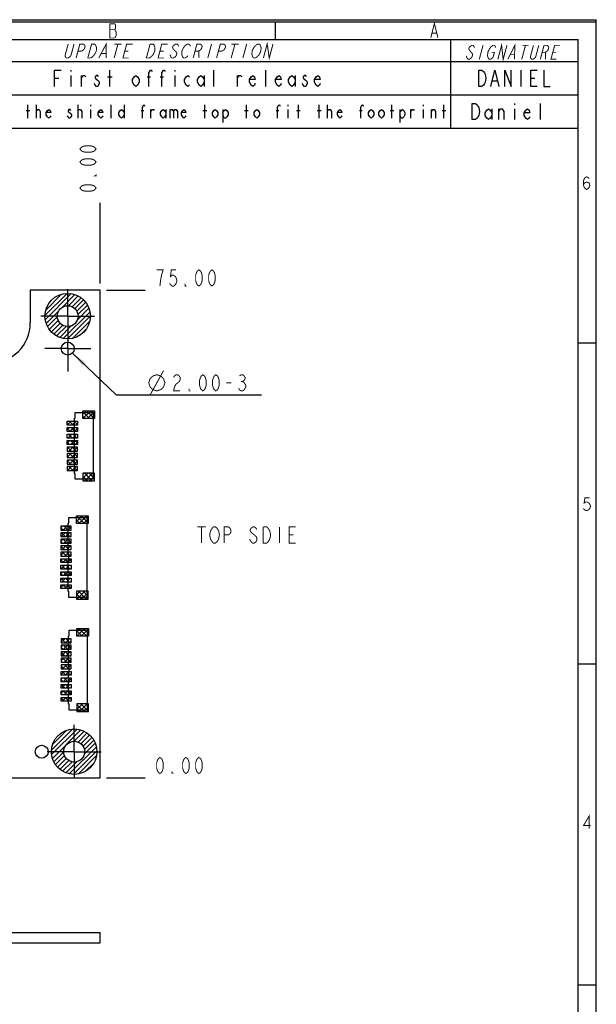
# Model space of a CAD drawing. Header units: millimetres. Extents: x 0 to 420, y 0 to 297.
# Tile 12 of 12: x 331 to 420, y 146 to 297. Entities that reach past the tile are written whole.
import ezdxf

# ---------------------------------------------------------------- set-up
doc = ezdxf.new("R2010")
doc.units = ezdxf.units.MM
doc.header["$LTSCALE"] = 23.1
doc.linetypes.add('CENTER', pattern=[0.6, 0.375, -0.075, 0.075, -0.075])
doc.layers.get('0').update_dxf_attribs({"linetype": 'CONTINUOUS'})
doc.layers.add('02___PRT_ALL_AXES', color=7, linetype='CONTINUOUS')
doc.layers.add('03___PRT_ALL_CURVES', color=7, linetype='CONTINUOUS')
doc.styles.get("Standard").update_dxf_attribs({"font": 'txt', "width": 0.8})
doc.dimstyles.new('DIMSTYLE_2', dxfattribs={"dimtxt": 2.5, "dimasz": 2.5, "dimexe": 1, "dimexo": 1, "dimtad": 0, "dimtih": 1, "dimtoh": 1, "dimzin": 0, "dimdsep": 46, "dimtxsty": 'STANDARD', "dimblk": '_FILLED', "dimblk1": '_FILLED', "dimblk2": '_FILLED', "dimcen": 0.09, "dimadec": 0, "dimazin": 0, "dimtp": 0.01, "dimtm": 0.01, "dimtfac": 1, "dimtofl": 0, "dimtmove": 0, "dimatfit": 3, "dimldrblk": '_FILLED', "dimfxl": 1, "dimtolj": 1, "dimtzin": 0, "dimarcsym": 0})
doc.dimstyles.new('DIMSTYLE_3', dxfattribs={"dimtxt": 2.5, "dimasz": 2.5, "dimexe": 1, "dimexo": 1, "dimtad": 1, "dimzin": 0, "dimdsep": 46, "dimtxsty": 'STANDARD', "dimblk": '_FILLED', "dimblk1": '_FILLED', "dimblk2": '_FILLED', "dimcen": 0.09, "dimadec": 0, "dimazin": 0, "dimtp": 0.01, "dimtm": 0.01, "dimtfac": 1, "dimtmove": 0, "dimatfit": 2, "dimldrblk": '_FILLED', "dimfxl": 1, "dimtolj": 1, "dimtzin": 0, "dimarcsym": 0})

# ---------------------------------------------------------------- blocks, each defined once
blk = doc.blocks.new('*D1')
at = {"color": 2, "linetype": 'CONTINUOUS'}
blk.add_line((208.67, 256.4), (208.67, 263.4), dxfattribs=at)
blk = doc.blocks.new('_FILLED')
at = {"color": 0, "linetype": 'BYBLOCK'}
blk.add_solid([(0, 0), (-1, 0.14), (-1, -0.14)], dxfattribs=at)
blk = doc.blocks.new('*D2')
at = {"color": 2, "linetype": 'CONTINUOUS'}
blk.add_line((343.67, 256.4), (343.67, 268.85), dxfattribs=at)
blk = doc.blocks.new('*D3')
at = {"color": 2, "linetype": 'CONTINUOUS'}
blk.add_line((77.17, 211.4), (77.17, 222.79), dxfattribs=at)
blk = doc.blocks.new('*D12')
at = {"color": 2, "linetype": 'CONTINUOUS'}
blk.add_line((344.67, 255.4), (350.61, 255.4), dxfattribs=at)
blk = doc.blocks.new('*D13')
at = {"color": 2, "linetype": 'CONTINUOUS'}
blk.add_line((344.67, 180.4), (350.61, 180.4), dxfattribs=at)
blk = doc.blocks.new('*D15')
at = {"color": 2, "linetype": 'CONTINUOUS'}
for p, q in [((339.4, 245.71), (346.14, 239.27)), ((346.14, 239.27), (349.14, 239.27)), ((349.14, 239.27), (368.47, 239.27))]:
    blk.add_line(p, q, dxfattribs=at)
at = {"color": 2, "linetype": 'CONTINUOUS', "xscale": 2.5, "yscale": 2.5, "zscale": 2.5, "rotation": 136.3003886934}
blk.add_blockref('_FILLED', (339.4, 245.71), dxfattribs=at)

msp = doc.modelspace()

# ---------------------------------------------------------------- linework, layer by layer
at = {"color": 7, "linetype": 'CONTINUOUS', "true_color": 0xf5f5f5}
for p, q in [((0, 297), (420, 297)), ((420, 0), (420, 297)), ((0.038, 296.671), (419.978, 296.671)), ((370.592, 296.671), (370.592, 293.928)), ((419.978, 0.358), (419.978, 296.671)), ((2.782, 293.928), (417.234, 293.928)), ((397.574, 293.928), (397.574, 280.32)), ((417.234, 3.102), (417.234, 293.928)), ((248.092, 290.551), (417.234, 290.551)), ((336.665, 287.993), (337.29, 287.993)), ((339.165, 289.243), (339.165, 289.035)), ((339.165, 288.41), (339.165, 286.743)), ((340.79, 286.743), (340.79, 288.41)), ((344.79, 288.202), (345.54, 288.202)), ((345.165, 286.743), (345.165, 289.243)), ((350.915, 288.202), (351.415, 288.202)), ((352.915, 288.202), (353.415, 288.202)), ((355.165, 289.243), (355.165, 289.035)), ((355.165, 288.41), (355.165, 286.743)), ((359.665, 288.41), (359.665, 286.743)), ((361.165, 286.743), (361.165, 289.243)), ((364.79, 286.743), (364.79, 288.41)), ((369.165, 286.743), (369.165, 289.243)), ((373.665, 288.41), (373.665, 286.743)), ((408.404, 289.243), (408.404, 286.743)), ((409.904, 287.993), (410.529, 287.993)), ((404.029, 287.577), (404.779, 287.577)), ((248.092, 285.435), (417.234, 285.435)), ((403.904, 283.294), (403.904, 281.628)), ((405.029, 281.628), (405.029, 283.294)), ((407.404, 284.128), (407.404, 283.919)), ((407.404, 283.294), (407.404, 281.628)), ((411.404, 281.628), (411.404, 284.128)), ((248.092, 280.32), (417.234, 280.32)), ((417.234, 247.286), (419.978, 247.286)), ((417.234, 197.9), (419.978, 197.9)), ((417.234, 148.515), (419.978, 148.515))]:
    msp.add_line(p, q, dxfattribs=at)
at = {"color": 7, "linetype": 'CONTINUOUS', "true_color": 0xfffff2}
for p, q in [((332.565, 281.878), (332.565, 283.878)), ((333.865, 281.878), (333.865, 283.878)), ((340.265, 281.878), (340.265, 283.878)), ((342.165, 283.878), (342.165, 283.711)), ((345.365, 281.878), (345.365, 283.878)), ((347.365, 283.878), (347.365, 281.878)), ((359.765, 281.878), (359.765, 283.878)), ((366.165, 281.878), (366.165, 283.878)), ((372.565, 283.878), (372.565, 283.711)), ((374.165, 281.878), (374.165, 283.878)), ((377.365, 281.878), (377.365, 283.878)), ((378.665, 281.878), (378.665, 283.878)), ((388.565, 281.878), (388.565, 283.878)), ((393.365, 283.878), (393.365, 283.711)), ((396.565, 281.878), (396.565, 283.878)), ((332.265, 283.044), (332.865, 283.044)), ((342.165, 283.211), (342.165, 281.878)), ((349.965, 283.044), (350.365, 283.044)), ((351.465, 281.878), (351.465, 283.211)), ((353.765, 283.211), (353.765, 281.878)), ((354.365, 283.211), (354.365, 281.878)), ((359.465, 283.044), (360.065, 283.044)), ((362.565, 283.211), (362.565, 281.211)), ((365.865, 283.044), (366.465, 283.044)), ((370.765, 283.044), (371.165, 283.044)), ((372.565, 283.211), (372.565, 281.878)), ((373.865, 283.044), (374.465, 283.044)), ((377.065, 283.044), (377.665, 283.044)), ((383.565, 283.044), (383.965, 283.044)), ((388.265, 283.044), (388.865, 283.044)), ((389.765, 283.211), (389.765, 281.211)), ((391.465, 281.878), (391.465, 283.211)), ((393.365, 283.211), (393.365, 281.878)), ((394.665, 281.878), (394.665, 283.211)), ((396.265, 283.044), (396.865, 283.044))]:
    msp.add_line(p, q, dxfattribs=at)
at = {"color": 2, "linetype": 'CONTINUOUS'}
for p, q in [((335.175, 251.509), (338.568, 254.902)), ((335.218, 250.845), (339.232, 254.859)), ((335.301, 252.342), (337.734, 254.775)), ((337.864, 252.784), (339.798, 254.718)), ((338.787, 252.999), (340.293, 254.506)), ((339.348, 252.854), (340.73, 254.235)), ((339.77, 252.568), (341.114, 253.912)), ((340.078, 252.169), (341.447, 253.538)), ((340.256, 251.64), (341.728, 253.112)), ((335.359, 250.279), (337.293, 252.212)), ((337.999, 247.969), (342.108, 252.078)), ((338.641, 247.904), (342.173, 251.436)), ((340.175, 250.852), (341.952, 252.629)), ((335.571, 249.783), (337.077, 251.29)), ((335.841, 249.347), (337.223, 250.728)), ((336.164, 248.963), (337.508, 250.307)), ((336.538, 248.63), (337.907, 249.999)), ((339.431, 247.986), (342.09, 250.646)), ((336.965, 248.349), (338.437, 249.821)), ((337.448, 248.125), (339.224, 249.901)), ((340.705, 248.554), (341.523, 249.372)), ((341.013, 236.362), (341.504, 236.853)), ((341.013, 235.655), (342.211, 236.853)), ((341.013, 236.688), (342.048, 235.653)), ((341.555, 236.853), (342.755, 235.653)), ((341.718, 235.653), (342.813, 236.748)), ((342.262, 236.853), (342.813, 236.302)), ((338.613, 234.67), (339.197, 235.253)), ((338.613, 234.846), (338.805, 234.653)), ((338.912, 235.253), (339.512, 234.653)), ((339.304, 234.653), (339.904, 235.253)), ((339.619, 235.253), (340.163, 234.71)), ((340.011, 234.653), (340.163, 234.805)), ((341.013, 235.981), (341.341, 235.653)), ((342.425, 235.653), (342.813, 236.041)), ((338.613, 233.962), (338.904, 234.253)), ((338.613, 234.139), (339.098, 233.653)), ((338.718, 232.653), (339.318, 233.253)), ((338.791, 233.253), (339.391, 232.653)), ((339.011, 233.653), (339.611, 234.253)), ((339.205, 234.253), (339.805, 233.653)), ((339.425, 232.653), (340.025, 233.253)), ((339.498, 233.253), (340.098, 232.653)), ((339.718, 233.653), (340.163, 234.098)), ((339.912, 234.253), (340.163, 234.003)), ((338.613, 232.724), (338.684, 232.653)), ((338.613, 231.841), (339.025, 232.253)), ((338.613, 232.017), (338.977, 231.653)), ((339.084, 232.253), (339.684, 231.653)), ((339.132, 231.653), (339.732, 232.253)), ((339.791, 232.253), (340.163, 231.881)), ((339.84, 231.653), (340.163, 231.977)), ((340.132, 232.653), (340.163, 232.684)), ((338.613, 231.134), (338.732, 231.253)), ((338.613, 229.72), (339.147, 230.253)), ((338.67, 231.253), (339.27, 230.653)), ((338.84, 230.653), (339.44, 231.253)), ((338.963, 230.253), (339.563, 229.653)), ((339.254, 229.653), (339.854, 230.253)), ((339.377, 231.253), (339.977, 230.653)), ((339.547, 230.653), (340.147, 231.253)), ((339.67, 230.253), (340.163, 229.76)), ((340.084, 231.253), (340.163, 231.174)), ((338.613, 229.896), (338.856, 229.653)), ((338.613, 229.013), (338.854, 229.253)), ((338.613, 229.189), (339.148, 228.653)), ((338.961, 228.653), (339.561, 229.253)), ((339.256, 229.253), (339.856, 228.653)), ((339.668, 228.653), (340.163, 229.149)), ((339.961, 229.653), (340.163, 229.856)), ((339.963, 229.253), (340.163, 229.053)), ((338.613, 227.775), (338.734, 227.653)), ((338.668, 227.653), (339.268, 228.253)), ((338.841, 228.253), (339.441, 227.653)), ((339.375, 227.653), (339.975, 228.253)), ((339.548, 228.253), (340.148, 227.653)), ((340.082, 227.653), (340.163, 227.734)), ((341.013, 227.17), (341.096, 227.253)), ((341.013, 226.463), (341.804, 227.253)), ((341.256, 227.253), (342.456, 226.053)), ((341.311, 226.053), (342.511, 227.253)), ((341.963, 227.253), (342.813, 226.403)), ((342.67, 227.253), (342.813, 227.11)), ((341.013, 226.789), (341.748, 226.053)), ((341.013, 226.082), (341.041, 226.053)), ((342.018, 226.053), (342.813, 226.849)), ((342.725, 226.053), (342.813, 226.142)), ((340.033, 220.533), (340.183, 220.683)), ((340.033, 219.826), (340.89, 220.683)), ((340.033, 219.991), (340.54, 219.483)), ((340.047, 220.683), (341.247, 219.483)), ((340.397, 219.483), (341.597, 220.683)), ((340.754, 220.683), (341.833, 219.605)), ((341.105, 219.483), (341.833, 220.212)), ((341.462, 220.683), (341.833, 220.312)), ((337.633, 218.84), (337.876, 219.083)), ((337.633, 218.855), (338.005, 218.483)), ((337.983, 218.483), (338.583, 219.083)), ((338.112, 219.083), (338.712, 218.483)), ((338.69, 218.483), (339.183, 218.976)), ((338.819, 219.083), (339.183, 218.719)), ((341.812, 219.483), (341.833, 219.505)), ((337.633, 216.719), (337.997, 217.083)), ((337.633, 216.734), (337.883, 216.483)), ((337.69, 217.483), (338.29, 218.083)), ((337.698, 218.083), (338.298, 217.483)), ((337.99, 217.083), (338.59, 216.483)), ((338.105, 216.483), (338.705, 217.083)), ((338.397, 217.483), (338.997, 218.083)), ((338.405, 218.083), (339.005, 217.483)), ((338.698, 217.083), (339.183, 216.598)), ((338.812, 216.483), (339.183, 216.855)), ((339.105, 217.483), (339.183, 217.562)), ((339.112, 218.083), (339.183, 218.012)), ((337.633, 216.012), (337.705, 216.083)), ((337.633, 216.027), (338.176, 215.483)), ((337.633, 214.598), (338.119, 215.083)), ((337.812, 215.483), (338.412, 216.083)), ((337.869, 215.083), (338.469, 214.483)), ((338.226, 214.483), (338.826, 215.083)), ((338.283, 216.083), (338.883, 215.483)), ((338.519, 215.483), (339.119, 216.083)), ((338.576, 215.083), (339.176, 214.483)), ((338.99, 216.083), (339.183, 215.891)), ((337.633, 214.612), (337.762, 214.483)), ((337.633, 213.891), (337.826, 214.083)), ((337.633, 213.905), (338.055, 213.483)), ((337.933, 213.483), (338.533, 214.083)), ((338.162, 214.083), (338.762, 213.483)), ((338.64, 213.483), (339.183, 214.026)), ((338.869, 214.083), (339.183, 213.77)), ((338.933, 214.483), (339.183, 214.733)), ((337.633, 212.491), (337.641, 212.483)), ((337.633, 211.769), (337.947, 212.083)), ((337.64, 212.483), (338.24, 213.083)), ((337.748, 213.083), (338.348, 212.483)), ((338.041, 212.083), (338.641, 211.483)), ((338.054, 211.483), (338.654, 212.083)), ((338.347, 212.483), (338.947, 213.083)), ((338.455, 213.083), (339.055, 212.483)), ((338.748, 212.083), (339.183, 211.648)), ((339.054, 212.483), (339.183, 212.612)), ((339.162, 213.083), (339.183, 213.062)), ((337.633, 211.784), (337.934, 211.483)), ((337.633, 211.062), (337.654, 211.083)), ((337.633, 211.077), (338.227, 210.483)), ((337.761, 210.483), (338.361, 211.083)), ((338.334, 211.083), (338.934, 210.483)), ((338.469, 210.483), (339.069, 211.083)), ((338.761, 211.483), (339.183, 211.905)), ((339.041, 211.083), (339.183, 210.941)), ((337.633, 209.648), (338.069, 210.083)), ((337.633, 209.663), (337.812, 209.483)), ((337.919, 210.083), (338.519, 209.483)), ((338.176, 209.483), (338.776, 210.083)), ((338.627, 210.083), (339.183, 209.527)), ((338.883, 209.483), (339.183, 209.784)), ((339.176, 210.483), (339.183, 210.491)), ((340.033, 208.512), (340.604, 209.083)), ((340.111, 207.883), (341.311, 209.083)), ((340.334, 209.083), (341.534, 207.883)), ((341.041, 209.083), (341.833, 208.291)), ((341.748, 209.083), (341.833, 208.998)), ((340.033, 208.677), (340.827, 207.883)), ((340.033, 207.97), (340.119, 207.883)), ((340.818, 207.883), (341.833, 208.898)), ((341.525, 207.883), (341.833, 208.191)), ((340.083, 202.906), (340.541, 203.363)), ((340.083, 202.198), (341.248, 203.363)), ((340.083, 202.97), (340.89, 202.163)), ((340.397, 203.363), (341.597, 202.163)), ((340.755, 202.163), (341.883, 203.291)), ((341.104, 203.363), (341.883, 202.584)), ((341.811, 203.363), (341.883, 203.291)), ((337.683, 201.213), (338.234, 201.763)), ((337.754, 201.763), (338.354, 201.163)), ((338.341, 201.163), (338.941, 201.763)), ((338.461, 201.763), (339.061, 201.163)), ((339.168, 201.763), (339.233, 201.699)), ((340.083, 202.263), (340.183, 202.163)), ((341.462, 202.163), (341.883, 202.584)), ((337.683, 200.506), (337.941, 200.763)), ((337.683, 200.42), (337.94, 200.163)), ((338.047, 200.763), (338.647, 200.163)), ((338.048, 200.163), (338.648, 200.763)), ((338.754, 200.763), (339.233, 200.285)), ((338.755, 200.163), (339.233, 200.641)), ((339.048, 201.163), (339.233, 201.348)), ((337.683, 199.713), (338.233, 199.163)), ((337.683, 198.384), (338.062, 198.763)), ((337.755, 199.163), (338.355, 199.763)), ((337.926, 198.763), (338.526, 198.163)), ((338.169, 198.163), (338.769, 198.763)), ((338.34, 199.763), (338.94, 199.163)), ((338.462, 199.163), (339.062, 199.763)), ((338.633, 198.763), (339.233, 198.163)), ((338.876, 198.163), (339.233, 198.52)), ((339.047, 199.763), (339.233, 199.577)), ((339.169, 199.163), (339.233, 199.227)), ((337.683, 198.299), (337.819, 198.163)), ((337.683, 197.677), (337.769, 197.763)), ((337.683, 197.592), (338.111, 197.163)), ((337.876, 197.163), (338.476, 197.763)), ((338.219, 197.763), (338.819, 197.163)), ((338.584, 197.163), (339.184, 197.763)), ((338.926, 197.763), (339.233, 197.456)), ((337.683, 196.263), (338.184, 196.763)), ((337.683, 196.178), (337.697, 196.163)), ((337.683, 195.556), (337.891, 195.763)), ((337.683, 195.471), (337.99, 195.163)), ((337.804, 196.763), (338.404, 196.163)), ((337.998, 195.163), (338.598, 195.763)), ((338.097, 195.763), (338.697, 195.163)), ((338.291, 196.163), (338.891, 196.763)), ((338.511, 196.763), (339.111, 196.163)), ((338.705, 195.163), (339.233, 195.692)), ((338.804, 195.763), (339.233, 195.335)), ((338.998, 196.163), (339.233, 196.399)), ((339.219, 196.763), (339.233, 196.749)), ((337.683, 194.763), (338.283, 194.163)), ((337.705, 194.163), (338.305, 194.763)), ((338.39, 194.763), (338.99, 194.163)), ((338.412, 194.163), (339.012, 194.763)), ((339.097, 194.763), (339.233, 194.628)), ((339.119, 194.163), (339.233, 194.277)), ((337.683, 193.435), (338.012, 193.763)), ((337.683, 193.349), (337.869, 193.163)), ((337.683, 192.727), (337.719, 192.763)), ((337.683, 192.642), (338.162, 192.163)), ((337.826, 192.163), (338.426, 192.763)), ((337.976, 193.763), (338.576, 193.163)), ((338.119, 193.163), (338.719, 193.763)), ((338.269, 192.763), (338.869, 192.163)), ((338.533, 192.163), (339.133, 192.763)), ((338.683, 193.763), (339.233, 193.213)), ((338.826, 193.163), (339.233, 193.57)), ((338.976, 192.763), (339.233, 192.506)), ((340.083, 191.592), (340.255, 191.763)), ((340.083, 190.885), (340.962, 191.763)), ((340.083, 191.656), (341.176, 190.563)), ((340.083, 190.949), (340.469, 190.563)), ((340.469, 190.563), (341.669, 191.763)), ((340.683, 191.763), (341.883, 190.563)), ((341.176, 190.563), (341.883, 191.271)), ((341.39, 191.763), (341.883, 191.271)), ((336.181, 184.632), (339.444, 187.896)), ((336.203, 183.947), (340.129, 187.874)), ((336.33, 183.367), (340.709, 187.747)), ((336.353, 185.512), (338.564, 187.723)), ((339.673, 186.003), (341.215, 187.545)), ((340.266, 185.889), (341.661, 187.284)), ((340.708, 185.624), (342.053, 186.969)), ((341.035, 185.244), (342.395, 186.604)), ((338.902, 180.989), (343.087, 185.175)), ((341.227, 184.022), (342.919, 185.713)), ((341.237, 184.739), (342.685, 186.187)), ((336.531, 182.861), (338.073, 184.403)), ((336.792, 182.416), (338.187, 183.81)), ((337.107, 182.023), (338.453, 183.369)), ((339.526, 180.907), (343.17, 184.551)), ((340.284, 180.957), (343.119, 183.793)), ((337.473, 181.682), (338.833, 183.042)), ((337.89, 181.392), (339.337, 182.839)), ((338.363, 181.158), (340.055, 182.85)), ((341.383, 181.35), (342.727, 182.693))]:
    msp.add_line(p, q, dxfattribs=at)
at = {"color": 7, "linetype": 'CONTINUOUS'}
for p, q in [((343.673, 180.403), (343.673, 255.403)), ((343.673, 154.977), (343.673, 156.577))]:
    msp.add_line(p, q, dxfattribs=at)
at = {"color": 4, "linetype": 'CONTINUOUS'}
for p, q in [((341.013, 236.853), (342.813, 236.853)), ((341.013, 235.653), (341.013, 236.853)), ((342.813, 236.853), (342.813, 235.653)), ((338.613, 235.253), (340.163, 235.253)), ((338.613, 234.653), (338.613, 235.253)), ((340.163, 235.253), (340.163, 234.653)), ((342.813, 235.653), (341.013, 235.653)), ((340.163, 234.653), (338.613, 234.653)), ((338.613, 234.253), (340.163, 234.253)), ((338.613, 233.653), (338.613, 234.253)), ((340.163, 233.653), (338.613, 233.653)), ((338.613, 233.253), (340.163, 233.253)), ((338.613, 232.653), (338.613, 233.253)), ((340.163, 234.253), (340.163, 233.653)), ((340.163, 233.253), (340.163, 232.653)), ((340.163, 232.653), (338.613, 232.653)), ((338.613, 232.253), (340.163, 232.253)), ((338.613, 231.653), (338.613, 232.253)), ((340.163, 232.253), (340.163, 231.653)), ((340.163, 231.653), (338.613, 231.653)), ((340.163, 231.253), (338.613, 231.253)), ((338.613, 231.253), (338.613, 230.653)), ((338.613, 230.653), (340.163, 230.653)), ((340.163, 230.253), (338.613, 230.253)), ((338.613, 230.253), (338.613, 229.653)), ((340.163, 230.653), (340.163, 231.253)), ((340.163, 229.653), (340.163, 230.253)), ((338.613, 229.653), (340.163, 229.653)), ((340.163, 229.253), (338.613, 229.253)), ((338.613, 229.253), (338.613, 228.653)), ((340.163, 228.653), (340.163, 229.253)), ((338.613, 228.653), (340.163, 228.653)), ((340.163, 228.253), (338.613, 228.253)), ((338.613, 228.253), (338.613, 227.653)), ((338.613, 227.653), (340.163, 227.653)), ((340.163, 227.653), (340.163, 228.253)), ((342.813, 227.253), (341.013, 227.253)), ((341.013, 227.253), (341.013, 226.053)), ((342.813, 226.053), (342.813, 227.253)), ((341.013, 226.053), (342.813, 226.053)), ((340.033, 220.683), (341.833, 220.683)), ((340.033, 219.483), (340.033, 220.683)), ((341.833, 220.683), (341.833, 219.483)), ((339.183, 219.083), (337.633, 219.083)), ((337.633, 219.083), (337.633, 218.483)), ((337.633, 218.483), (339.183, 218.483)), ((339.183, 218.483), (339.183, 219.083)), ((341.833, 219.483), (340.033, 219.483)), ((339.183, 218.083), (337.633, 218.083)), ((337.633, 218.083), (337.633, 217.483)), ((337.633, 217.483), (339.183, 217.483)), ((339.183, 217.083), (337.633, 217.083)), ((337.633, 217.083), (337.633, 216.483)), ((339.183, 217.483), (339.183, 218.083)), ((339.183, 216.483), (339.183, 217.083)), ((337.633, 216.483), (339.183, 216.483)), ((339.183, 216.083), (337.633, 216.083)), ((337.633, 216.083), (337.633, 215.483)), ((337.633, 215.483), (339.183, 215.483)), ((339.183, 215.083), (337.633, 215.083)), ((337.633, 215.083), (337.633, 214.483)), ((339.183, 215.483), (339.183, 216.083)), ((339.183, 214.483), (339.183, 215.083)), ((337.633, 214.483), (339.183, 214.483)), ((337.633, 214.083), (339.183, 214.083)), ((337.633, 213.483), (337.633, 214.083)), ((339.183, 214.083), (339.183, 213.483)), ((339.183, 213.483), (337.633, 213.483)), ((337.633, 213.083), (339.183, 213.083)), ((337.633, 212.483), (337.633, 213.083)), ((339.183, 212.483), (337.633, 212.483)), ((337.633, 212.083), (339.183, 212.083)), ((337.633, 211.483), (337.633, 212.083)), ((339.183, 213.083), (339.183, 212.483)), ((339.183, 212.083), (339.183, 211.483)), ((339.183, 211.483), (337.633, 211.483)), ((337.633, 211.083), (339.183, 211.083)), ((337.633, 210.483), (337.633, 211.083)), ((339.183, 211.083), (339.183, 210.483)), ((339.183, 210.483), (337.633, 210.483)), ((337.633, 210.083), (339.183, 210.083)), ((337.633, 209.483), (337.633, 210.083)), ((339.183, 209.483), (337.633, 209.483)), ((339.183, 210.083), (339.183, 209.483)), ((341.833, 209.083), (340.033, 209.083)), ((340.033, 209.083), (340.033, 207.883)), ((341.833, 207.883), (341.833, 209.083)), ((340.033, 207.883), (341.833, 207.883)), ((340.083, 203.363), (341.883, 203.363)), ((340.083, 202.163), (340.083, 203.363)), ((341.883, 203.363), (341.883, 202.163)), ((339.233, 201.763), (337.683, 201.763)), ((337.683, 201.763), (337.683, 201.163)), ((339.233, 201.163), (339.233, 201.763)), ((341.883, 202.163), (340.083, 202.163)), ((337.683, 201.163), (339.233, 201.163)), ((339.233, 200.763), (337.683, 200.763)), ((337.683, 200.763), (337.683, 200.163)), ((337.683, 200.163), (339.233, 200.163)), ((339.233, 200.163), (339.233, 200.763)), ((339.233, 199.763), (337.683, 199.763)), ((337.683, 199.763), (337.683, 199.163)), ((337.683, 199.163), (339.233, 199.163)), ((339.233, 198.763), (337.683, 198.763)), ((337.683, 198.763), (337.683, 198.163)), ((339.233, 199.163), (339.233, 199.763)), ((339.233, 198.163), (339.233, 198.763)), ((337.683, 198.163), (339.233, 198.163)), ((339.233, 197.763), (337.683, 197.763)), ((337.683, 197.763), (337.683, 197.163)), ((337.683, 197.163), (339.233, 197.163)), ((339.233, 197.163), (339.233, 197.763)), ((337.683, 196.763), (339.233, 196.763)), ((337.683, 196.163), (337.683, 196.763)), ((339.233, 196.163), (337.683, 196.163)), ((337.683, 195.763), (339.233, 195.763)), ((337.683, 195.163), (337.683, 195.763)), ((339.233, 196.763), (339.233, 196.163)), ((339.233, 195.763), (339.233, 195.163)), ((339.233, 195.163), (337.683, 195.163)), ((337.683, 194.763), (339.233, 194.763)), ((337.683, 194.163), (337.683, 194.763)), ((339.233, 194.163), (337.683, 194.163)), ((339.233, 194.763), (339.233, 194.163)), ((337.683, 193.763), (339.233, 193.763)), ((337.683, 193.163), (337.683, 193.763)), ((339.233, 193.163), (337.683, 193.163)), ((337.683, 192.763), (339.233, 192.763)), ((337.683, 192.163), (337.683, 192.763)), ((339.233, 193.763), (339.233, 193.163)), ((339.233, 192.763), (339.233, 192.163)), ((339.233, 192.163), (337.683, 192.163)), ((341.883, 191.763), (340.083, 191.763)), ((340.083, 191.763), (340.083, 190.563)), ((341.883, 190.563), (341.883, 191.763)), ((340.083, 190.563), (341.883, 190.563))]:
    msp.add_line(p, q, dxfattribs=at)
at = {"color": 7, "linetype": 'CONTINUOUS', "true_color": 0xf5f5f5, "const_width": 0.15}
for points in [[(345.149, 296.379), (345.149, 294.184), (345.917, 294.184)], [(346.136, 295.098), (345.917, 295.464), (346.027, 295.647), (346.027, 296.196), (345.917, 296.379), (345.149, 296.379)], [(345.149, 295.464), (345.917, 295.464)], [(394.534, 294.214), (395.083, 296.409), (395.632, 294.214)], [(345.917, 294.184), (346.136, 294.549), (346.136, 295.098)], [(394.754, 294.945), (395.412, 294.945)], [(339.648, 293.255), (339.168, 291.465), (339.007, 291.286), (338.734, 291.107), (338.509, 291.107), (338.332, 291.286), (338.267, 291.465), (338.747, 293.255)], [(339.972, 291.107), (340.548, 293.255), (341.111, 293.255), (341.288, 293.076), (341.352, 292.897), (341.256, 292.539), (341.096, 292.36), (340.823, 292.181), (340.26, 292.181)], [(342.349, 293.255), (342.799, 293.255), (342.976, 293.076), (343.041, 292.897), (343.105, 292.718), (343.074, 292.181), (342.817, 291.644), (342.657, 291.465), (342.496, 291.286), (342.223, 291.107), (341.773, 291.107), (342.349, 293.255)], [(343.461, 291.107), (344.6, 293.255), (344.587, 291.107)], [(346.4, 293.255), (345.825, 291.107)], [(345.838, 293.255), (346.963, 293.255)], [(348.076, 291.107), (347.175, 291.107), (347.751, 293.255), (348.651, 293.255)], [(352.109, 292.718), (352.078, 292.181), (351.821, 291.644), (351.661, 291.465), (351.5, 291.286), (351.227, 291.107), (350.777, 291.107), (351.352, 293.255)], [(351.352, 293.255), (351.803, 293.255), (351.98, 293.076), (352.109, 292.718)], [(353.478, 291.107), (352.577, 291.107), (353.153, 293.255), (354.054, 293.255)], [(355.758, 292.897), (355.694, 293.076), (355.517, 293.255), (355.292, 293.255), (355.019, 293.076), (354.858, 292.897), (354.81, 292.718), (354.875, 292.539)], [(354.875, 292.539), (355.406, 292.002)], [(356.339, 291.286), (356.21, 291.644), (356.242, 292.181), (356.498, 292.718), (356.659, 292.897), (356.819, 293.076), (357.092, 293.255), (357.317, 293.255), (357.495, 293.076), (357.559, 292.897)], [(357.98, 291.107), (358.555, 293.255), (359.118, 293.255), (359.295, 293.076), (359.36, 292.897), (359.264, 292.539), (359.103, 292.36), (358.83, 292.181), (358.268, 292.181)], [(360.806, 293.255), (360.231, 291.107)], [(361.581, 291.107), (362.157, 293.255), (362.72, 293.255), (362.897, 293.076), (362.961, 292.897), (362.865, 292.539), (362.705, 292.36), (362.432, 292.181), (361.869, 292.181)], [(364.408, 293.255), (363.832, 291.107)], [(363.845, 293.255), (364.971, 293.255)], [(366.209, 293.255), (365.633, 291.107)], [(367.98, 291.465), (367.819, 291.286), (367.546, 291.107), (367.321, 291.107), (367.144, 291.286), (367.079, 291.465), (367.015, 291.644), (367.046, 292.181), (367.303, 292.718), (367.624, 293.076)], [(367.624, 293.076), (367.897, 293.255), (368.122, 293.255), (368.299, 293.076), (368.364, 292.897), (368.428, 292.718), (368.397, 292.181), (368.14, 291.644), (367.98, 291.465)], [(368.784, 291.107), (369.36, 293.255), (369.685, 291.107), (370.26, 293.255)], [(400.443, 292.338), (400.911, 291.801), (400.965, 291.622), (400.869, 291.264), (400.719, 291.085), (400.467, 290.906), (400.263, 290.906), (400.107, 291.085), (400.053, 291.264), (399.999, 291.443)], [(401.253, 292.696), (401.199, 292.875), (401.043, 293.054), (400.839, 293.054), (400.587, 292.875), (400.437, 292.696), (400.389, 292.517), (400.443, 292.338)], [(402.574, 293.054), (401.998, 290.906)], [(403.918, 291.98), (404.326, 291.98), (404.134, 291.264), (403.984, 291.085), (403.732, 290.906), (403.528, 290.906), (403.372, 291.085), (403.318, 291.264), (403.264, 291.443), (403.306, 291.98), (403.552, 292.517), (403.852, 292.875)], [(403.852, 292.875), (404.104, 293.054), (404.308, 293.054), (404.464, 292.875), (404.518, 292.696)], [(404.855, 290.906), (405.431, 293.054), (405.671, 290.906), (406.247, 293.054)], [(406.385, 290.906), (407.471, 293.054), (407.406, 290.906)], [(409.104, 293.054), (408.528, 290.906)], [(408.594, 293.054), (409.614, 293.054)], [(411.144, 293.054), (410.665, 291.264), (410.515, 291.085), (410.263, 290.906), (410.059, 290.906), (409.902, 291.085), (409.848, 291.264), (410.328, 293.054)], [(411.385, 290.906), (411.961, 293.054), (412.471, 293.054), (412.627, 292.875), (412.681, 292.696), (412.585, 292.338), (412.435, 292.159), (412.183, 291.98), (411.673, 291.98)], [(413.834, 290.906), (413.018, 290.906), (413.593, 293.054), (414.41, 293.054)], [(343.878, 291.823), (344.553, 291.823)], [(347.463, 292.181), (348.026, 292.181)], [(352.865, 292.181), (353.428, 292.181)], [(355.406, 292.002), (355.471, 291.823), (355.375, 291.465), (355.214, 291.286), (354.941, 291.107), (354.716, 291.107), (354.539, 291.286), (354.474, 291.465), (354.41, 291.644)], [(357.175, 291.465), (357.015, 291.286), (356.742, 291.107), (356.517, 291.107), (356.339, 291.286)], [(358.83, 292.181), (358.88, 291.107)], [(406.781, 291.622), (407.393, 291.622)], [(412.183, 291.98), (412.201, 290.906)], [(413.305, 291.98), (413.816, 291.98)], [(418.024, 271.539), (418.148, 271.869), (418.518, 272.033), (418.889, 271.869), (419.012, 271.539), (418.889, 271.21), (418.765, 271.046), (418.518, 270.881), (418.271, 271.046), (418.148, 271.21), (418.024, 271.539), (418.024, 272.198), (418.148, 272.527), (418.271, 272.692), (418.518, 272.856), (418.765, 272.692), (418.889, 272.527)], [(418.991, 223.471), (418.25, 223.471), (418.127, 222.648), (418.373, 222.812), (418.62, 222.812), (418.867, 222.648), (418.991, 222.483), (419.114, 222.154), (418.991, 221.825), (418.867, 221.66), (418.62, 221.495), (418.373, 221.495), (418.127, 221.66), (418.003, 221.825)], [(418.9, 172.54), (418.9, 174.515), (418.036, 173.034), (419.147, 173.034)]]:
    msp.add_lwpolyline(points, dxfattribs=at)
at = {"color": 7, "linetype": 'CONTINUOUS', "true_color": 0xf5f5f5}
for points in [[(336.665, 286.743), (336.665, 289.243), (337.665, 289.243)], [(340.79, 287.993), (341.04, 288.41), (341.29, 288.41), (341.415, 288.202)], [(343.415, 288.202), (343.29, 288.41), (343.04, 288.41), (342.915, 288.202), (342.915, 287.993), (343.165, 287.785), (343.415, 287.577), (343.54, 287.368), (343.54, 287.16), (343.415, 286.952), (343.29, 286.743), (343.04, 286.743), (342.915, 286.952), (342.79, 287.16)], [(349.665, 287.368), (349.415, 286.952), (349.165, 286.743), (348.915, 286.952), (348.665, 287.368), (348.665, 287.785), (348.915, 288.202), (349.165, 288.41), (349.415, 288.202), (349.665, 287.785), (349.665, 287.368)], [(351.165, 286.743), (351.165, 288.827), (351.415, 289.243), (351.54, 289.243), (351.665, 289.035)], [(353.165, 286.743), (353.165, 288.827), (353.415, 289.243), (353.54, 289.243), (353.665, 289.035)], [(357.415, 286.952), (357.165, 286.743), (356.915, 286.952), (356.665, 287.368), (356.665, 287.785), (356.915, 288.202), (357.165, 288.41), (357.415, 288.202)], [(359.665, 287.368), (359.415, 286.952), (359.165, 286.743), (358.915, 286.952), (358.665, 287.368), (358.665, 287.785), (358.915, 288.202), (359.165, 288.41), (359.415, 288.202), (359.665, 287.785)], [(364.79, 287.993), (365.04, 288.41), (365.29, 288.41), (365.415, 288.202)], [(367.54, 287.16), (367.415, 286.952), (367.165, 286.743), (366.915, 286.952), (366.665, 287.368), (366.665, 287.785), (366.915, 288.202), (367.165, 288.41), (367.415, 288.202), (367.54, 287.785), (366.665, 287.785)], [(371.54, 287.16), (371.415, 286.952), (371.165, 286.743), (370.915, 286.952), (370.665, 287.368), (370.665, 287.785), (370.915, 288.202), (371.165, 288.41), (371.415, 288.202), (371.54, 287.785), (370.665, 287.785)], [(373.665, 287.368), (373.415, 286.952), (373.165, 286.743), (372.915, 286.952), (372.665, 287.368), (372.665, 287.785), (372.915, 288.202), (373.165, 288.41), (373.415, 288.202), (373.665, 287.785)], [(375.415, 288.202), (375.29, 288.41), (375.04, 288.41), (374.915, 288.202), (374.915, 287.993), (375.165, 287.785), (375.415, 287.577), (375.54, 287.368), (375.54, 287.16), (375.415, 286.952), (375.29, 286.743), (375.04, 286.743), (374.915, 286.952), (374.79, 287.16)], [(377.54, 287.16), (377.415, 286.952), (377.165, 286.743), (376.915, 286.952), (376.665, 287.368), (376.665, 287.785), (376.915, 288.202), (377.165, 288.41), (377.415, 288.202), (377.54, 287.785), (376.665, 287.785)], [(401.904, 289.243), (402.404, 289.243), (402.654, 289.035), (402.779, 288.827), (402.904, 288.618), (403.029, 287.993), (402.904, 287.368), (402.779, 287.16), (402.654, 286.952), (402.404, 286.743), (401.904, 286.743), (401.904, 289.243)], [(403.779, 286.743), (404.404, 289.243), (405.029, 286.743)], [(405.904, 286.743), (405.904, 289.243), (406.904, 286.743), (406.904, 289.243)], [(410.904, 286.743), (409.904, 286.743), (409.904, 289.243), (410.904, 289.243)], [(411.904, 289.243), (411.904, 286.743), (412.904, 286.743)], [(400.904, 284.128), (401.404, 284.128), (401.654, 283.919), (401.779, 283.711), (401.904, 283.503), (402.029, 282.878), (401.904, 282.253), (401.779, 282.044), (401.654, 281.836), (401.404, 281.628), (400.904, 281.628), (400.904, 284.128)], [(403.904, 282.253), (403.654, 281.836), (403.404, 281.628), (403.154, 281.836), (402.904, 282.253), (402.904, 282.669), (403.154, 283.086), (403.404, 283.294), (403.654, 283.086), (403.904, 282.669)], [(405.029, 282.878), (405.279, 283.294), (405.529, 283.294), (405.779, 282.878), (405.779, 281.628)], [(409.779, 282.044), (409.654, 281.836), (409.404, 281.628), (409.154, 281.836), (408.904, 282.253), (408.904, 282.669), (409.154, 283.086), (409.404, 283.294), (409.654, 283.086), (409.779, 282.669), (408.904, 282.669)]]:
    msp.add_lwpolyline(points, dxfattribs=at)
at = {"color": 7, "linetype": 'CONTINUOUS', "true_color": 0xfffff2}
for points in [[(350.165, 281.878), (350.165, 283.544), (350.365, 283.878), (350.465, 283.878), (350.565, 283.711)], [(370.965, 281.878), (370.965, 283.544), (371.165, 283.878), (371.265, 283.878), (371.365, 283.711)], [(383.765, 281.878), (383.765, 283.544), (383.965, 283.878), (384.065, 283.878), (384.165, 283.711)], [(333.865, 282.878), (333.865, 283.044), (334.065, 283.211), (334.165, 283.211), (334.265, 283.211), (334.465, 282.878), (334.465, 281.878)], [(336.065, 282.211), (335.965, 282.044), (335.765, 281.878), (335.565, 282.044), (335.365, 282.378), (335.365, 282.711), (335.565, 283.044), (335.765, 283.211), (335.965, 283.044), (336.065, 282.711), (335.365, 282.711)], [(339.165, 283.044), (339.065, 283.211), (338.865, 283.211), (338.765, 283.044), (338.765, 282.878), (338.965, 282.711), (339.165, 282.544), (339.265, 282.378), (339.265, 282.211), (339.165, 282.044), (339.065, 281.878), (338.865, 281.878), (338.765, 282.044), (338.665, 282.211)], [(340.265, 282.878), (340.265, 283.044), (340.465, 283.211), (340.565, 283.211), (340.665, 283.211), (340.865, 282.878), (340.865, 281.878)], [(344.065, 282.211), (343.965, 282.044), (343.765, 281.878), (343.565, 282.044), (343.365, 282.378), (343.365, 282.711), (343.565, 283.044), (343.765, 283.211), (343.965, 283.044), (344.065, 282.711), (343.365, 282.711)], [(347.365, 282.378), (347.165, 282.044), (346.965, 281.878), (346.765, 282.044), (346.565, 282.378), (346.565, 282.711), (346.765, 283.044), (346.965, 283.211), (347.165, 283.044), (347.365, 282.711)], [(351.465, 282.878), (351.665, 283.211), (351.865, 283.211), (351.965, 283.044)], [(353.765, 282.378), (353.565, 282.044), (353.365, 281.878), (353.165, 282.044), (352.965, 282.378), (352.965, 282.711), (353.165, 283.044), (353.365, 283.211), (353.565, 283.044), (353.765, 282.711)], [(354.365, 282.878), (354.565, 283.211), (354.765, 283.211), (354.965, 282.878), (354.965, 281.878)], [(354.965, 282.878), (355.165, 283.211), (355.365, 283.211), (355.565, 282.878), (355.565, 281.878)], [(356.865, 282.211), (356.765, 282.044), (356.565, 281.878), (356.365, 282.044), (356.165, 282.378), (356.165, 282.711), (356.365, 283.044), (356.565, 283.211), (356.765, 283.044), (356.865, 282.711), (356.165, 282.711)], [(361.765, 282.378), (361.565, 282.044), (361.365, 281.878), (361.165, 282.044), (360.965, 282.378), (360.965, 282.711), (361.165, 283.044), (361.365, 283.211), (361.565, 283.044), (361.765, 282.711), (361.765, 282.378)], [(362.565, 282.711), (362.765, 283.044), (362.965, 283.211), (363.165, 283.044), (363.365, 282.711), (363.365, 282.378), (363.165, 282.044), (362.965, 281.878), (362.765, 281.878), (362.565, 282.378)], [(368.165, 282.378), (367.965, 282.044), (367.765, 281.878), (367.565, 282.044), (367.365, 282.378), (367.365, 282.711), (367.565, 283.044), (367.765, 283.211), (367.965, 283.044), (368.165, 282.711), (368.165, 282.378)], [(378.665, 282.878), (378.665, 283.044), (378.865, 283.211), (378.965, 283.211), (379.065, 283.211), (379.265, 282.878), (379.265, 281.878)], [(380.865, 282.211), (380.765, 282.044), (380.565, 281.878), (380.365, 282.044), (380.165, 282.378), (380.165, 282.711), (380.365, 283.044), (380.565, 283.211), (380.765, 283.044), (380.865, 282.711), (380.165, 282.711)], [(385.765, 282.378), (385.565, 282.044), (385.365, 281.878), (385.165, 282.044), (384.965, 282.378), (384.965, 282.711), (385.165, 283.044), (385.365, 283.211), (385.565, 283.044), (385.765, 282.711), (385.765, 282.378)], [(387.365, 282.378), (387.165, 282.044), (386.965, 281.878), (386.765, 282.044), (386.565, 282.378), (386.565, 282.711), (386.765, 283.044), (386.965, 283.211), (387.165, 283.044), (387.365, 282.711), (387.365, 282.378)], [(389.765, 282.711), (389.965, 283.044), (390.165, 283.211), (390.365, 283.044), (390.565, 282.711), (390.565, 282.378), (390.365, 282.044), (390.165, 281.878), (389.965, 281.878), (389.765, 282.378)], [(391.465, 282.878), (391.665, 283.211), (391.865, 283.211), (391.965, 283.044)], [(394.665, 282.878), (394.865, 283.211), (395.065, 283.211), (395.265, 282.878), (395.265, 281.878)]]:
    msp.add_lwpolyline(points, dxfattribs=at)
at = {"color": 2, "linetype": 'CONTINUOUS', "const_width": 0.15}
for points in [[(343.048, 277.103), (342.84, 276.853), (342.631, 276.728), (342.215, 276.603), (341.381, 276.603), (340.965, 276.728), (340.756, 276.853), (340.548, 277.103), (340.756, 277.353), (340.965, 277.478), (341.381, 277.603), (342.215, 277.603), (342.631, 277.478), (342.84, 277.353), (343.048, 277.103)], [(343.048, 275.103), (342.84, 274.853), (342.631, 274.728), (342.215, 274.603), (341.381, 274.603), (340.965, 274.728), (340.756, 274.853), (340.548, 275.103), (340.756, 275.353), (340.965, 275.478), (341.381, 275.603), (342.215, 275.603), (342.631, 275.478), (342.84, 275.353), (343.048, 275.103)], [(343.048, 273.103), (343.048, 272.978), (342.84, 272.978), (343.048, 273.103)], [(343.048, 271.103), (342.84, 270.853), (342.631, 270.728), (342.215, 270.603), (341.381, 270.603), (340.965, 270.728), (340.756, 270.853), (340.548, 271.103), (340.756, 271.353), (340.965, 271.478), (341.381, 271.603), (342.215, 271.603), (342.631, 271.478), (342.84, 271.353), (343.048, 271.103)], [(353.112, 257.695), (353.362, 258.528), (352.362, 258.528)], [(352.862, 256.028), (352.987, 257.07), (353.112, 257.695)], [(355.362, 258.528), (354.612, 258.528), (354.487, 257.487), (354.737, 257.695), (354.987, 257.695), (355.237, 257.487), (355.362, 257.278), (355.487, 256.862), (355.362, 256.445), (355.237, 256.237), (354.987, 256.028), (354.737, 256.028), (354.487, 256.237), (354.362, 256.445)], [(358.862, 256.028), (358.612, 256.237), (358.487, 256.445), (358.362, 256.862), (358.362, 257.695), (358.487, 258.112), (358.612, 258.32), (358.862, 258.528), (359.112, 258.32), (359.237, 258.112), (359.362, 257.695), (359.362, 256.862), (359.237, 256.445), (359.112, 256.237), (358.862, 256.028)], [(360.862, 256.028), (360.612, 256.237), (360.487, 256.445), (360.362, 256.862), (360.362, 257.695), (360.487, 258.112), (360.612, 258.32), (360.862, 258.528), (361.112, 258.32), (361.237, 258.112), (361.362, 257.695), (361.362, 256.862), (361.237, 256.445), (361.112, 256.237), (360.862, 256.028)], [(356.862, 256.028), (356.737, 256.028), (356.737, 256.237), (356.862, 256.028)], [(351.139, 241.144), (351.347, 241.769), (351.764, 242.186), (352.389, 242.394), (353.014, 242.186), (353.431, 241.769), (353.639, 241.144), (353.431, 240.519), (353.014, 240.102), (352.389, 239.894), (351.764, 240.102), (351.347, 240.519), (351.139, 241.144)], [(351.347, 239.269), (353.431, 243.019)], [(354.972, 241.977), (355.097, 242.186), (355.347, 242.394), (355.597, 242.394), (355.847, 242.186), (355.972, 241.977), (355.972, 241.561), (355.847, 241.352)], [(359.472, 239.894), (359.222, 240.102), (359.097, 240.311), (358.972, 240.727), (358.972, 241.561), (359.097, 241.977), (359.222, 242.186), (359.472, 242.394), (359.722, 242.186), (359.847, 241.977), (359.972, 241.561), (359.972, 240.727), (359.847, 240.311), (359.722, 240.102), (359.472, 239.894)], [(361.472, 239.894), (361.222, 240.102), (361.097, 240.311), (360.972, 240.727), (360.972, 241.561), (361.097, 241.977), (361.222, 242.186), (361.472, 242.394), (361.722, 242.186), (361.847, 241.977), (361.972, 241.561), (361.972, 240.727), (361.847, 240.311), (361.722, 240.102), (361.472, 239.894)], [(365.097, 242.186), (365.347, 242.394), (365.597, 242.394), (365.847, 242.186), (365.972, 241.977), (365.972, 241.769), (365.847, 241.561), (365.597, 241.352), (365.847, 241.144)], [(355.847, 241.352), (355.347, 240.936), (355.097, 240.519), (354.972, 239.894), (355.972, 239.894)], [(363.097, 241.144), (363.847, 241.144)], [(365.347, 241.352), (365.597, 241.352)], [(365.847, 241.144), (366.097, 240.727), (366.097, 240.519)], [(357.472, 239.894), (357.347, 239.894), (357.347, 240.102), (357.472, 239.894)], [(366.097, 240.519), (365.847, 240.102), (365.597, 239.894), (365.347, 239.894), (365.097, 240.102), (364.972, 240.311)], [(358.644, 218.988), (359.894, 218.988)], [(359.269, 218.988), (359.269, 216.488)], [(360.894, 216.696), (360.644, 217.113), (360.519, 217.738), (360.644, 218.363), (360.769, 218.571), (360.894, 218.779), (361.144, 218.988), (361.394, 218.988), (361.644, 218.779)], [(361.644, 218.779), (361.894, 218.363), (362.019, 217.738), (361.894, 217.113)], [(362.769, 216.488), (362.769, 218.988), (363.394, 218.988), (363.644, 218.779), (363.769, 218.571), (363.769, 218.154), (363.644, 217.946), (363.394, 217.738), (362.769, 217.738)], [(367.769, 218.571), (367.644, 218.779), (367.394, 218.988), (367.144, 218.988), (366.894, 218.779), (366.769, 218.571), (366.769, 218.363), (366.894, 218.154), (367.144, 217.946), (367.394, 217.738), (367.644, 217.529), (367.769, 217.321), (367.769, 216.904), (367.644, 216.696), (367.394, 216.488), (367.144, 216.488), (366.894, 216.696), (366.644, 217.113)], [(368.769, 218.988), (369.269, 218.988), (369.519, 218.779)], [(369.769, 217.113), (369.519, 216.696), (369.269, 216.488), (368.769, 216.488), (368.769, 218.988)], [(369.519, 218.779), (369.769, 218.363), (369.894, 217.738), (369.769, 217.113)], [(371.269, 218.988), (371.269, 216.488)], [(373.769, 216.488), (372.769, 216.488), (372.769, 218.988), (373.769, 218.988)], [(361.894, 217.113), (361.644, 216.696), (361.394, 216.488), (361.144, 216.488), (360.894, 216.696)], [(372.769, 217.738), (373.394, 217.738)], [(352.862, 181.028), (352.612, 181.237), (352.487, 181.445), (352.362, 181.862), (352.362, 182.695), (352.487, 183.112), (352.612, 183.32), (352.862, 183.528), (353.112, 183.32), (353.237, 183.112), (353.362, 182.695), (353.362, 181.862), (353.237, 181.445), (353.112, 181.237), (352.862, 181.028)], [(356.862, 181.028), (356.612, 181.237), (356.487, 181.445), (356.362, 181.862), (356.362, 182.695), (356.487, 183.112), (356.612, 183.32), (356.862, 183.528), (357.112, 183.32), (357.237, 183.112), (357.362, 182.695), (357.362, 181.862), (357.237, 181.445), (357.112, 181.237), (356.862, 181.028)], [(358.862, 181.028), (358.612, 181.237), (358.487, 181.445), (358.362, 181.862), (358.362, 182.695), (358.487, 183.112), (358.612, 183.32), (358.862, 183.528), (359.112, 183.32), (359.237, 183.112), (359.362, 182.695), (359.362, 181.862), (359.237, 181.445), (359.112, 181.237), (358.862, 181.028)], [(354.862, 181.028), (354.737, 181.028), (354.737, 181.237), (354.862, 181.028)]]:
    msp.add_lwpolyline(points, dxfattribs=at)
at = {"color": 4, "linetype": 'CONTINUOUS'}
for centre, radius in [((338.673, 251.403), 3.5), ((338.673, 251.403), 1.6), ((339.673, 184.403), 3.5), ((339.673, 184.403), 1.6)]:
    msp.add_circle(centre, radius, dxfattribs=at)
at = {"layer": '02___PRT_ALL_AXES', "color": 7, "linetype": 'CONTINUOUS'}
for p, q in [((343.673, 255.403), (332.923, 255.403)), ((332.923, 255.403), (332.923, 250.403)), ((317.673, 180.403), (343.673, 180.403)), ((90.173, 156.577), (343.673, 156.577)), ((90.173, 154.977), (343.673, 154.977))]:
    msp.add_line(p, q, dxfattribs=at)
at = {"layer": '02___PRT_ALL_AXES', "color": 7, "linetype": 'CENTER'}
for p, q in [((338.673, 251.403), (338.673, 255.543)), ((338.673, 251.403), (334.533, 251.403)), ((338.673, 251.403), (342.813, 251.403)), ((338.673, 251.403), (338.673, 247.263)), ((338.673, 246.403), (338.673, 247.263)), ((338.673, 246.403), (335.133, 246.403)), ((338.673, 246.403), (342.213, 246.403)), ((338.673, 246.403), (338.673, 242.863)), ((339.673, 184.403), (339.673, 188.543)), ((339.673, 184.403), (335.533, 184.403)), ((339.673, 184.403), (343.813, 184.403)), ((339.673, 184.403), (339.673, 180.263))]:
    msp.add_line(p, q, dxfattribs=at)
at = {"layer": '02___PRT_ALL_AXES', "color": 7, "linetype": 'CONTINUOUS'}
for centre, radius in [((338.673, 251.403), 1.6), ((338.673, 246.403), 1), ((334.673, 184.403), 1), ((339.673, 184.403), 1.6)]:
    msp.add_circle(centre, radius, dxfattribs=at)
msp.add_arc((326.673, 250.403), 6.25, 180, 360, dxfattribs=at)
at = {"layer": '03___PRT_ALL_CURVES', "color": 4, "linetype": 'CONTINUOUS'}
for p, q in [((339.813, 236.603), (342.613, 236.603)), ((339.813, 235.703), (339.813, 236.603)), ((342.613, 236.603), (342.613, 226.303)), ((339.713, 235.703), (339.813, 235.703)), ((339.713, 227.203), (339.713, 235.703)), ((339.813, 227.203), (339.713, 227.203)), ((339.813, 226.303), (339.813, 227.203)), ((342.613, 226.303), (339.813, 226.303)), ((338.833, 220.433), (341.633, 220.433)), ((338.833, 219.533), (338.833, 220.433)), ((341.633, 220.433), (341.633, 208.133)), ((338.733, 219.533), (338.833, 219.533)), ((338.733, 214.683), (338.733, 219.533)), ((338.833, 214.683), (338.733, 214.683)), ((338.733, 213.883), (338.833, 213.883)), ((338.733, 209.033), (338.733, 213.883)), ((338.833, 213.883), (338.833, 214.683)), ((338.833, 209.033), (338.733, 209.033)), ((338.833, 208.133), (338.833, 209.033)), ((341.633, 208.133), (338.833, 208.133)), ((338.883, 203.113), (341.683, 203.113)), ((338.883, 202.213), (338.883, 203.113)), ((341.683, 203.113), (341.683, 190.813)), ((338.783, 202.213), (338.883, 202.213)), ((338.783, 197.363), (338.783, 202.213)), ((338.883, 197.363), (338.783, 197.363)), ((338.883, 196.563), (338.883, 197.363)), ((338.783, 196.563), (338.883, 196.563)), ((338.783, 191.713), (338.783, 196.563)), ((338.883, 191.713), (338.783, 191.713)), ((338.883, 190.813), (338.883, 191.713)), ((341.683, 190.813), (338.883, 190.813))]:
    msp.add_line(p, q, dxfattribs=at)

# ---------------------------------------------------------------- dimensions: what is measured, and where the dimension line sits
at = {"color": 2, "linetype": 'CONTINUOUS'}
for feature_location, offset, dtype, origin, picture, middle in [((343.673069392, 256.403437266), (0, 12.449541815), 1, (343.673069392, 255.403437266), '*D2', (343.048069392, 270.102979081)), ((208.673, 256.403), (0, 6.995), 1, (343.673, 255.403), '*D1', (208.048, 264.648)), ((344.673, 255.403), (5.939, 0), 0, (343.673, 180.403), '*D12', (351.862, 256.028)), ((77.173, 211.403), (0, 11.39), 1, (343.673, 210.403), '*D3', (76.548, 224.043)), ((344.673069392, 180.403437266), (5.938677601, 0), 0, (343.673069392, 180.403437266), '*D13', (351.861746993, 181.028437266))]:
    dim = msp.add_ordinate_dim(feature_location=feature_location, offset=offset, dtype=dtype, origin=origin, dimstyle='DIMSTYLE_2', override={"dimtad": 1, "dimtih": 0, "dimtoh": 0}, dxfattribs=at)
    dim.commit()
    dim.dimension.update_dxf_attribs({"geometry": picture, "text_midpoint": middle})
dim = msp.add_diameter_dim_2p(p1=(339.396, 245.713), p2=(337.95, 247.094), text='%%c<>-3', dimstyle='DIMSTYLE_3', override={"dimtih": 1, "dimtoh": 1, "dimpost": '<>'}, dxfattribs=at)
dim.commit()
dim.dimension.update_dxf_attribs({"geometry": '*D15', "text_midpoint": (351.139, 239.894), "dimtype": 163})

doc.saveas('drawing.dxf')
